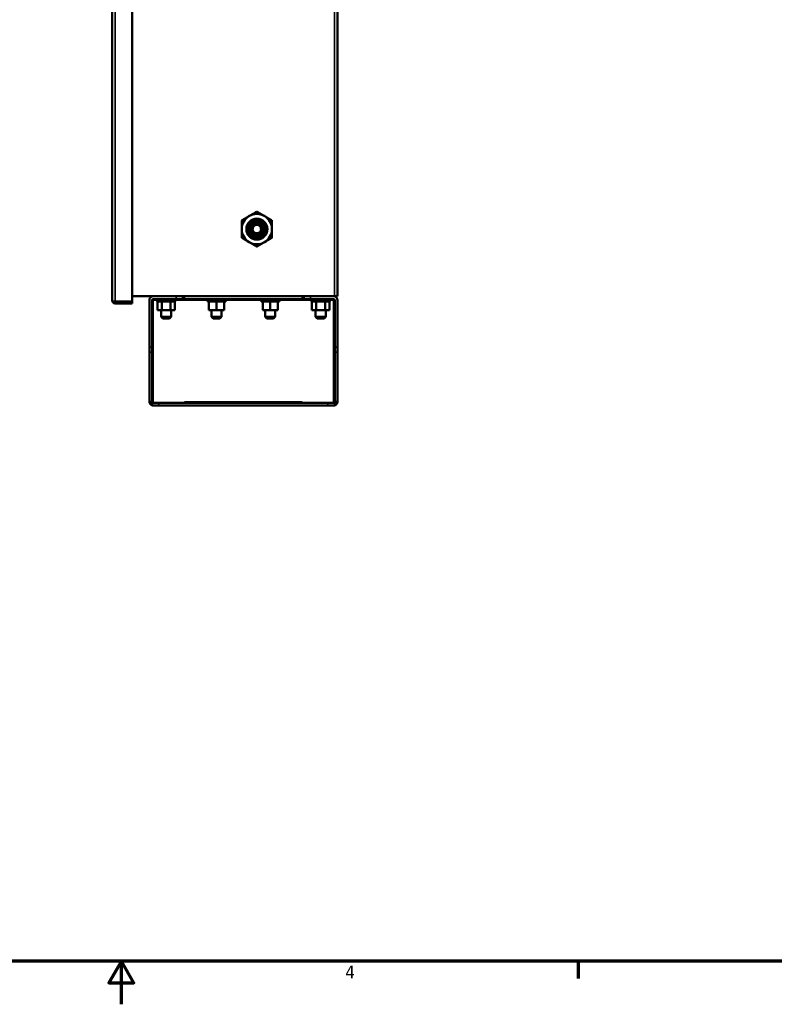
# Model space of a CAD drawing. Header units: inches. Extents: x 0 to 136, y 2 to 86.
# Tile 28 of 74: x 64 to 92, y 2 to 39. Entities that reach past the tile are written whole.
import ezdxf

# ---------------------------------------------------------------- set-up
doc = ezdxf.new("R2010")
doc.units = ezdxf.units.IN
doc.header["$LTSCALE"] = 4
doc.header["$MEASUREMENT"] = 0
for name, color, linetype, lineweight in [('Border (ANSI)', 7, 'Continuous', 70), ('Visible (ANSI)', 7, 'Continuous', 50), ('Visible Narrow (ANSI)', 7, 'Continuous', 35)]:
    doc.layers.add(name, color=color, linetype=linetype, lineweight=lineweight)
doc.styles.add('Dimension Text', font='tahoma.ttf')

# ---------------------------------------------------------------- blocks, each defined once
blk = doc.blocks.new('Borders Default Border')
at = {"layer": 'Border (ANSI)'}
blk.add_line((21.25, 1), (21.25, 0.84), dxfattribs=at)
at = {"layer": 'Border (ANSI)', "flags": 128}
for points in [[(0.5, 1), (0.5, 21), (33.5, 21), (33.5, 1), (0.5, 1)], [(17, 0.6), (17, 1), (16.8845, 0.8), (17.1155, 0.8), (17, 1)]]:
    blk.add_lwpolyline(points, dxfattribs=at)
at = {"layer": 'Border (ANSI)', "insert": (19.0831, 0.84), "char_height": 0.12, "attachment_point": 7, "style": 'Dimension Text'}
blk.add_mtext('4', dxfattribs=at)

msp = doc.modelspace()

# ---------------------------------------------------------------- linework, layer by layer
at = {"layer": 'Visible (ANSI)'}
for p, q in [((67.6557, 28.5797), (67.6557, 76.7509)), ((68.4057, 28.5404), (68.4057, 76.7903)), ((76.0417, 76.7278), (76.0417, 28.7278)), ((72.8847, 31.2278), (72.8717, 31.2278)), ((73.2117, 31.2278), (73.1987, 31.2278)), ((73.0417, 31.0107), (73.0417, 31.0125)), ((67.6557, 28.5796), (67.6557, 28.5796)), ((68.4057, 28.7278), (75.9283, 28.7278)), ((69.0417, 26.833), (69.0417, 28.5844)), ((69.1851, 28.5844), (69.1457, 28.5844)), ((69.1457, 26.833), (69.1457, 28.5844)), ((69.1851, 28.7278), (70.0417, 28.7278)), ((69.1851, 28.6123), (69.1851, 28.6238)), ((69.1851, 28.6238), (70.0417, 28.6238)), ((69.1851, 28.5844), (69.1851, 28.6123)), ((69.3272, 28.6238), (69.3272, 28.5298)), ((70.0067, 28.6238), (70.0067, 28.5298)), ((70.0417, 28.6238), (70.2917, 28.6238)), ((70.2917, 28.7278), (70.2917, 28.6238)), ((70.2917, 28.6238), (70.3407, 28.6238)), ((70.3407, 28.7278), (70.3407, 28.6238)), ((70.3407, 28.6238), (74.7427, 28.6238)), ((71.2017, 28.6238), (71.2017, 28.5298)), ((71.524, 28.5298), (71.524, 28.6238)), ((71.5594, 28.6238), (71.5594, 28.5298)), ((71.8817, 28.6238), (71.8817, 28.5298)), ((73.2017, 28.6238), (73.2017, 28.5298)), ((73.524, 28.5298), (73.524, 28.6238)), ((73.5594, 28.6238), (73.5594, 28.5298)), ((73.8817, 28.6238), (73.8817, 28.5298)), ((74.7427, 28.7278), (74.7427, 28.6238)), ((74.7427, 28.6238), (74.7917, 28.6238)), ((74.7917, 28.6238), (74.7917, 28.7278)), ((75.0417, 28.6238), (74.7917, 28.6238)), ((75.0417, 28.7278), (75.8983, 28.7278)), ((75.0417, 28.6238), (75.8983, 28.6238)), ((75.0772, 28.6238), (75.0772, 28.5298)), ((75.7567, 28.6238), (75.7567, 28.5298)), ((75.8983, 28.6123), (75.8983, 28.6238)), ((75.8983, 28.5844), (75.8983, 28.6123)), ((75.9377, 28.5844), (75.8983, 28.5844)), ((75.9283, 28.7278), (76.0417, 28.7278)), ((75.9377, 26.833), (75.9377, 28.5844)), ((76.0417, 26.833), (76.0417, 28.5844)), ((67.6806, 28.5404), (67.7691, 28.5404)), ((67.7197, 28.5402), (67.6806, 28.5089)), ((67.7197, 28.5402), (67.7691, 28.5402)), ((67.7691, 28.5404), (68.4057, 28.5404)), ((67.7691, 28.5402), (67.7691, 28.5403)), ((67.7691, 28.5403), (68.4057, 28.5403)), ((67.7691, 28.4663), (68.4057, 28.4663)), ((68.4057, 28.4663), (68.4057, 28.5403)), ((69.3272, 28.5298), (70.0067, 28.5298)), ((69.3422, 28.2173), (69.3422, 28.5298)), ((69.3422, 28.2173), (69.5045, 28.2173)), ((69.4792, 27.9638), (69.4792, 28.2173)), ((69.5045, 28.2173), (69.5045, 28.5298)), ((69.5045, 28.2173), (69.8289, 28.2173)), ((69.8289, 28.2173), (69.8289, 28.5298)), ((69.8289, 28.2173), (69.9912, 28.2173)), ((69.8542, 27.9638), (69.8542, 28.2173)), ((69.9912, 28.2173), (69.9912, 28.5298)), ((71.2017, 28.5298), (71.524, 28.5298)), ((71.2607, 28.2173), (71.2607, 28.5298)), ((71.2607, 28.2173), (71.5417, 28.2173)), ((71.3542, 27.9638), (71.3542, 28.2173)), ((71.524, 28.5298), (71.5417, 28.5298)), ((71.5417, 28.5298), (71.5594, 28.5298)), ((71.5417, 28.2173), (71.5417, 28.5298)), ((71.5417, 28.2173), (71.8227, 28.2173)), ((71.5594, 28.5298), (71.8817, 28.5298)), ((71.7292, 27.9638), (71.7292, 28.2173)), ((71.8227, 28.2173), (71.8227, 28.5298)), ((73.2017, 28.5298), (73.524, 28.5298)), ((73.2607, 28.2173), (73.2607, 28.5298)), ((73.2607, 28.2173), (73.5417, 28.2173)), ((73.3542, 27.9638), (73.3542, 28.2173)), ((73.524, 28.5298), (73.5417, 28.5298)), ((73.5417, 28.5298), (73.5594, 28.5298)), ((73.5417, 28.2173), (73.5417, 28.5298)), ((73.5417, 28.2173), (73.8227, 28.2173)), ((73.5594, 28.5298), (73.8817, 28.5298)), ((73.7292, 27.9638), (73.7292, 28.2173)), ((73.8227, 28.2173), (73.8227, 28.5298)), ((75.0772, 28.5298), (75.7567, 28.5298)), ((75.0922, 28.2173), (75.0922, 28.5298)), ((75.0922, 28.2173), (75.2545, 28.2173)), ((75.2292, 27.9638), (75.2292, 28.2173)), ((75.2545, 28.2173), (75.2545, 28.5298)), ((75.2545, 28.2173), (75.5789, 28.2173)), ((75.5789, 28.2173), (75.5789, 28.5298)), ((75.5789, 28.2173), (75.7412, 28.2173)), ((75.6042, 27.9638), (75.6042, 28.2173)), ((75.7412, 28.2173), (75.7412, 28.5298)), ((69.8542, 27.9638), (69.4792, 27.9638)), ((69.5412, 27.9018), (69.4792, 27.9638)), ((69.7922, 27.9018), (69.5412, 27.9018)), ((69.7922, 27.9018), (69.8542, 27.9638)), ((71.7292, 27.9638), (71.3542, 27.9638)), ((71.4162, 27.9018), (71.3542, 27.9638)), ((71.6672, 27.9018), (71.4162, 27.9018)), ((71.6672, 27.9018), (71.7292, 27.9638)), ((73.7292, 27.9638), (73.3542, 27.9638)), ((73.4162, 27.9018), (73.3542, 27.9638)), ((73.6672, 27.9018), (73.4162, 27.9018)), ((73.6672, 27.9018), (73.7292, 27.9638)), ((75.6042, 27.9638), (75.2292, 27.9638)), ((75.2912, 27.9018), (75.2292, 27.9638)), ((75.5422, 27.9018), (75.2912, 27.9018)), ((75.5422, 27.9018), (75.6042, 27.9638)), ((69.0417, 26.6543), (69.0417, 26.833)), ((69.1457, 26.6543), (69.1457, 26.833)), ((75.9377, 26.833), (75.9377, 26.6543)), ((76.0417, 26.833), (76.0417, 26.6543)), ((69.0417, 26.6543), (69.0417, 24.8092)), ((69.1457, 26.6543), (69.1457, 24.8092)), ((75.9377, 24.8092), (75.9377, 26.6543)), ((76.0417, 26.6543), (76.0417, 24.8092)), ((69.1227, 24.8092), (69.0417, 24.8092)), ((69.0472, 24.7698), (69.0472, 24.7698)), ((69.1533, 24.786), (69.0693, 24.7246)), ((69.1457, 24.8092), (69.1227, 24.8092)), ((69.1457, 24.7699), (69.3957, 24.7699)), ((69.1457, 24.6659), (69.1457, 24.7699)), ((69.1457, 24.6659), (69.3957, 24.6659)), ((69.1851, 24.6659), (69.1851, 24.6658)), ((69.2917, 24.6658), (69.1851, 24.6658)), ((69.2917, 24.6658), (69.2917, 24.6659)), ((70.2917, 24.6658), (69.2917, 24.6658)), ((75.6877, 24.7699), (69.3957, 24.7699)), ((75.6877, 24.6659), (69.3957, 24.6659)), ((70.2917, 24.6658), (70.2917, 24.6659)), ((70.3536, 24.8093), (70.3537, 24.8093)), ((70.3536, 24.8093), (70.3536, 24.7699)), ((70.3537, 24.8093), (70.3537, 24.7699)), ((74.7297, 24.8093), (74.7298, 24.8093)), ((74.7297, 24.8093), (74.7297, 24.7699)), ((74.7298, 24.8093), (74.7298, 24.7699)), ((74.7917, 24.6658), (74.7917, 24.6659)), ((75.7917, 24.6658), (74.7917, 24.6658)), ((75.6877, 24.7699), (75.9377, 24.7699)), ((75.6877, 24.6659), (75.9377, 24.6659)), ((75.7917, 24.6658), (75.7917, 24.6659)), ((75.8983, 24.6658), (75.7917, 24.6658)), ((75.8983, 24.6659), (75.8983, 24.6658)), ((75.9301, 24.786), (76.0141, 24.7246)), ((75.9377, 24.8092), (75.9607, 24.8092)), ((75.9377, 24.7699), (75.9377, 24.6659)), ((75.9607, 24.8092), (76.0417, 24.8092)), ((76.0362, 24.7698), (76.0362, 24.7698))]:
    msp.add_line(p, q, dxfattribs=at)
for radius in [0.3906, 0.3125, 0.2978, 0.1976, 0.17]:
    msp.add_circle((73.0417, 31.2278), radius, dxfattribs=at)
for centre, radius, start, end in [((73.0417, 31.2278), 0.5625, 120, 180), ((73.0417, 31.2278), 0.5625, 60, 120), ((73.0417, 31.2278), 0.5625, 0, 60), ((73.0417, 31.2278), 0.5625, 180, 240), ((73.0417, 31.2278), 0.157, 193.66978, 346.33022), ((73.0417, 31.2278), 0.2691, 12.2215, 62.62719), ((73.0417, 31.2278), 0.3344, 324.05247, 9.05247), ((73.0417, 31.2278), 0.5625, 300, 0), ((73.0417, 31.2278), 0.375, 270, 315), ((73.0417, 31.2278), 0.5625, 240, 300), ((67.7691, 28.5799), 0.1134, 180.09605, 180.19757), ((67.7691, 28.5797), 0.1134, 180.09605, 180.19757), ((69.1851, 28.5844), 0.1434, 90, 180), ((69.1851, 28.5844), 0.0394, 90, 180), ((75.8983, 28.5844), 0.1434, 0, 90), ((75.8983, 28.5844), 0.0394, 0, 90), ((67.7691, 28.5797), 0.1134, 218.66384, 270), ((67.7691, 28.5797), 0.0394, 266.37707, 270)]:
    msp.add_arc(centre, radius, start, end, dxfattribs=at)
for centre, major_axis, start_param, end_param in [((69.1851, 24.8092), (-0.0394, 0), 0, 1.5707963), ((75.8983, 24.8092), (0.0394, 0), 4.712389, 6.2831853)]:
    msp.add_ellipse(centre, major_axis=major_axis, ratio=0.9980015, start_param=start_param, end_param=end_param, dxfattribs=at)
for points, weights in [([(72.7605, 31.715), (72.891, 31.7903), (73.0417, 31.8774)], [1.63796447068, 1.63796447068, 1.52036391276]), ([(73.0417, 31.8774), (73.1924, 31.7903), (73.323, 31.715)], [1.52036391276, 1.63796447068, 1.63796447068]), ([(72.4792, 31.5526), (72.6299, 31.6396), (72.7605, 31.715)], [1.52036391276, 1.63796447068, 1.63796447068]), ([(72.4792, 31.5526), (72.4792, 31.3786), (72.4792, 31.2278)], [1.52036391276, 1.63796447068, 1.63796447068]), ([(73.323, 31.715), (73.4535, 31.6396), (73.6042, 31.5526)], [1.63796447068, 1.63796447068, 1.52036391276]), ([(73.6042, 31.5526), (73.6042, 31.3786), (73.6042, 31.2278)], [1.52036391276, 1.63796447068, 1.63796447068]), ([(72.4792, 31.2278), (72.4792, 31.0771), (72.4792, 30.9031)], [1.63796447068, 1.63796447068, 1.52036391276]), ([(73.6042, 31.2278), (73.6042, 31.0771), (73.6042, 30.9031)], [1.63796447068, 1.63796447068, 1.52036391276]), ([(72.4792, 30.9031), (72.6299, 30.8161), (72.7605, 30.7407)], [1.52036391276, 1.63796447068, 1.63796447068]), ([(73.6042, 30.9031), (73.4535, 30.8161), (73.323, 30.7407)], [1.52036391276, 1.63796447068, 1.63796447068]), ([(72.7605, 30.7407), (72.891, 30.6653), (73.0417, 30.5783)], [1.63796447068, 1.63796447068, 1.52036391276]), ([(73.323, 30.7407), (73.1924, 30.6653), (73.0417, 30.5783)], [1.63796447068, 1.63796447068, 1.52036391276])]:
    msp.add_rational_spline(points, weights, degree=2, dxfattribs=at)
msp.add_rational_spline([(73.0417, 30.8528), (72.8864, 30.8528), (72.7765, 30.9627), (72.6667, 31.0725), (72.6667, 31.2278), (72.6667, 31.3832), (72.7765, 31.493), (72.8864, 31.6028), (73.0417, 31.6028), (73.197, 31.6028), (73.3069, 31.493), (73.4167, 31.3832), (73.4167, 31.2278), (73.4167, 31.0725), (73.3069, 30.9627)], [1, 0.923879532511, 1, 0.923879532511, 1, 0.923879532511, 1, 0.923879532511, 1, 0.923879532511, 1, 0.923879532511, 1, 0.923879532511, 1], degree=2, knots=[0.04, 0.04, 0.04, 0.045, 0.045, 0.05, 0.05, 0.055, 0.055, 0.06, 0.06, 0.065, 0.065, 0.07, 0.07, 0.075, 0.075, 0.075], dxfattribs=at)
for points, knots in [([(73.3069, 30.9627), (73.3269, 30.9834), (73.3442, 31.006), (73.373, 31.054), (73.3844, 31.079), (73.4076, 31.1493), (73.4138, 31.196), (73.4085, 31.2912), (73.3961, 31.339), (73.3532, 31.4269), (73.3248, 31.4631), (73.2582, 31.5246), (73.2165, 31.55), (73.1247, 31.5832), (73.0798, 31.5888), (72.9931, 31.587), (72.9465, 31.5767), (72.8625, 31.5396), (72.8255, 31.5142), (72.778, 31.4665), (72.7637, 31.449), (72.7261, 31.3928), (72.7084, 31.351), (72.6895, 31.2617), (72.6888, 31.2147), (72.7058, 31.1255), (72.7223, 31.0839), (72.7707, 31.0081), (72.8027, 30.9747), (72.8762, 30.9237), (72.9165, 30.9059), (73.0028, 30.8861), (73.0485, 30.8847), (73.1353, 30.8996), (73.1758, 30.9149), (73.2318, 30.9492), (73.25, 30.9631), (73.2838, 30.9947), (73.2991, 31.0124), (73.3124, 31.0315)], [-5.2972227, -5.2972227, -5.2972227, -5.2972227, -5.1464401, -5.1464401, -5.001588, -5.001588, -4.7547928, -4.7547928, -4.4952158, -4.4952158, -4.2358811, -4.2358811, -3.9385262, -3.9385262, -3.6360428, -3.6360428, -3.2724747, -3.2724747, -2.9307963, -2.9307963, -2.7557336, -2.7557336, -2.4080386, -2.4080386, -2.0503149, -2.0503149, -1.7095617, -1.7095617, -1.3583501, -1.3583501, -1.0244529, -1.0244529, -0.6796257, -0.6796257, -0.3524748, -0.3524748, -0.1780903, -0.1780903, 0, 0, 0, 0]), ([(72.8926, 31.3983), (72.9091, 31.4134), (72.9277, 31.426), (72.9682, 31.4456), (72.9901, 31.4524), (73.0424, 31.4604), (73.0729, 31.459), (73.1168, 31.4483), (73.131, 31.4433), (73.1583, 31.4307), (73.1714, 31.423), (73.1961, 31.4052), (73.2076, 31.395), (73.2394, 31.3608), (73.2559, 31.3338), (73.2776, 31.2744), (73.2825, 31.2429), (73.2796, 31.1797), (73.2719, 31.1488), (73.252, 31.106), (73.244, 31.0925), (73.2255, 31.0672), (73.2149, 31.0553), (73.1804, 31.0234), (73.1535, 31.0068), (73.0947, 30.9842), (73.063, 30.9788), (73.0152, 30.9797), (72.9991, 30.9815), (72.9674, 30.9884), (72.9519, 30.9934), (72.9218, 31.0064), (72.9073, 31.0144), (72.8805, 31.033), (72.8682, 31.0433), (72.8452, 31.0668), (72.8346, 31.08), (72.8077, 31.1214), (72.7954, 31.1518), (72.7827, 31.2159), (72.7826, 31.2491), (72.7918, 31.298), (72.7966, 31.3143), (72.8092, 31.3455), (72.8169, 31.3604), (72.8353, 31.3889), (72.8462, 31.4025), (72.8817, 31.4389), (72.9096, 31.4582), (72.9712, 31.4854), (73.0044, 31.4929), (73.06, 31.4949), (73.0819, 31.493), (73.1249, 31.4837), (73.1457, 31.4765), (73.1654, 31.4668)], [0, 0, 0, 0, 0.1704655, 0.1704655, 0.3443654, 0.3443654, 0.5740683, 0.5740683, 0.6879766, 0.6879766, 0.8030307, 0.8030307, 0.9196026, 0.9196026, 1.158852, 1.158852, 1.3987919, 1.3987919, 1.6366022, 1.6366022, 1.7543639, 1.7543639, 1.8733647, 1.8733647, 2.1091109, 2.1091109, 2.34971, 2.34971, 2.4722603, 2.4722603, 2.5950749, 2.5950749, 2.7204714, 2.7204714, 2.8418663, 2.8418663, 2.9694804, 2.9694804, 3.2160703, 3.2160703, 3.4666183, 3.4666183, 3.5960297, 3.5960297, 3.7229986, 3.7229986, 3.8550148, 3.8550148, 4.1110279, 4.1110279, 4.3693677, 4.3693677, 4.5381861, 4.5381861, 4.7061614, 4.7061614, 4.7061614, 4.7061614]), ([(73.0417, 31.0125), (73.01, 31.0124), (72.9783, 31.0195), (72.9496, 31.033), (72.9209, 31.0466), (72.8952, 31.0665), (72.875, 31.091), (72.8548, 31.1156), (72.8402, 31.1446), (72.8324, 31.1754), (72.8247, 31.2062), (72.8238, 31.2388), (72.83, 31.27), (72.8361, 31.3011), (72.8493, 31.3309), (72.8682, 31.3565), (72.8871, 31.3821), (72.9118, 31.4034), (72.9398, 31.4184), (72.9679, 31.4335), (72.9993, 31.4422), (73.0311, 31.4438), (73.0629, 31.4454), (73.095, 31.4399), (73.1245, 31.4277), (73.154, 31.4156), (73.1807, 31.3968), (73.2021, 31.3732), (73.2235, 31.3496), (73.2397, 31.3212), (73.249, 31.2907), (73.2583, 31.2602), (73.2607, 31.2276), (73.2561, 31.196), (73.2514, 31.1645), (73.2397, 31.1339), (73.222, 31.1074), (73.2043, 31.0808), (73.1806, 31.0582), (73.1532, 31.0417), (73.1259, 31.0253), (73.0948, 31.015), (73.063, 31.0118), (73.0312, 31.0086), (72.9987, 31.0126), (72.9685, 31.0233), (72.9384, 31.0341), (72.9107, 31.0516), (72.888, 31.0742), (72.8654, 31.0968), (72.8478, 31.1244), (72.837, 31.1546), (72.8261, 31.1847), (72.8221, 31.2173), (72.8252, 31.2492), (72.8283, 31.2811), (72.8385, 31.3122), (72.855, 31.3398), (72.8714, 31.3673), (72.894, 31.3911), (72.9207, 31.409), (72.9473, 31.4268), (72.978, 31.4387), (73.0097, 31.4434), (73.0415, 31.4482), (73.0743, 31.4458), (73.105, 31.4365), (73.1357, 31.4272), (73.1644, 31.4111), (73.1882, 31.3895), (73.2121, 31.368), (73.2311, 31.3411), (73.2434, 31.3114), (73.2557, 31.2817), (73.2614, 31.2493), (73.2599, 31.2171), (73.2583, 31.185), (73.2496, 31.1532), (73.2345, 31.1248), (73.2193, 31.0964), (73.1978, 31.0714), (73.172, 31.0522), (73.1461, 31.033), (73.116, 31.0196), (73.0844, 31.0133), (73.0528, 31.0069), (73.0198, 31.0077), (72.9885, 31.0155), (72.9572, 31.0233), (72.9277, 31.0381), (72.9027, 31.0585), (72.8778, 31.079), (72.8574, 31.105), (72.8436, 31.1341), (72.8297, 31.1633), (72.8225, 31.1956), (72.8224, 31.2278), (72.8224, 31.2601), (72.8296, 31.2924), (72.8434, 31.3217), (72.8571, 31.3509), (72.8775, 31.377), (72.9024, 31.3975), (72.9274, 31.4181), (72.957, 31.433), (72.9883, 31.4409), (73.0197, 31.4488), (73.0528, 31.4497), (73.0846, 31.4434), (73.1163, 31.4371), (73.1467, 31.4237), (73.1727, 31.4045), (73.1987, 31.3852), (73.2204, 31.3601), (73.2357, 31.3316), (73.251, 31.303), (73.2599, 31.271), (73.2616, 31.2386), (73.2632, 31.2063), (73.2576, 31.1735), (73.2452, 31.1436), (73.2328, 31.1136), (73.2137, 31.0864), (73.1897, 31.0646), (73.1657, 31.0427), (73.1368, 31.0263), (73.1057, 31.0168), (73.0746, 31.0074), (73.0415, 31.0049), (73.0093, 31.0096), (72.9772, 31.0143), (72.9461, 31.0263), (72.9191, 31.0443), (72.892, 31.0623), (72.869, 31.0864), (72.8523, 31.1143), (72.8355, 31.1422), (72.825, 31.1738), (72.8218, 31.2062), (72.8186, 31.2386), (72.8226, 31.2717), (72.8335, 31.3023), (72.8445, 31.333), (72.8623, 31.3612), (72.8853, 31.3843), (72.9083, 31.4073), (72.9365, 31.4252), (72.9671, 31.4363), (72.9978, 31.4473), (73.0309, 31.4514), (73.0634, 31.4483), (73.0959, 31.4451), (73.1276, 31.4347), (73.1556, 31.4179), (73.1836, 31.4012), (73.2079, 31.3781), (73.2261, 31.351), (73.2442, 31.3239), (73.2563, 31.2927), (73.2611, 31.2604), (73.266, 31.2281), (73.2636, 31.1947), (73.2541, 31.1634), (73.2447, 31.1321), (73.2282, 31.103), (73.2063, 31.0787), (73.1843, 31.0544), (73.157, 31.0351), (73.1267, 31.0226), (73.0965, 31.01), (73.0635, 31.0042), (73.0308, 31.0058), (72.9981, 31.0074), (72.9658, 31.0163), (72.9368, 31.0317), (72.9079, 31.0471), (72.8825, 31.069), (72.8629, 31.0953), (72.8434, 31.1216), (72.8297, 31.1522), (72.8233, 31.1844), (72.8169, 31.2166), (72.8176, 31.2501), (72.8256, 31.282), (72.8335, 31.3138), (72.8486, 31.3439), (72.8694, 31.3693), (72.8902, 31.3947), (72.9167, 31.4154), (72.9463, 31.4295), (72.976, 31.4436), (73.0088, 31.451), (73.0417, 31.451), (73.0746, 31.4511), (73.1074, 31.4437), (73.1372, 31.4297), (73.1669, 31.4157), (73.1935, 31.395), (73.2144, 31.3696), (73.2353, 31.3442), (73.2505, 31.3141), (73.2585, 31.2822), (73.2666, 31.2502), (73.2675, 31.2165), (73.2611, 31.1842), (73.2547, 31.1519), (73.241, 31.121), (73.2214, 31.0945), (73.2018, 31.068), (73.1763, 31.046), (73.1473, 31.0304), (73.1182, 31.0148), (73.0856, 31.0057), (73.0527, 31.0041), (73.0197, 31.0024), (72.9864, 31.0082), (72.9559, 31.0208), (72.9254, 31.0334), (72.8977, 31.0528), (72.8755, 31.0772), (72.8533, 31.1017), (72.8366, 31.1311), (72.827, 31.1627), (72.8173, 31.1943), (72.8148, 31.2281), (72.8196, 31.2608), (72.8244, 31.2935), (72.8366, 31.3251), (72.8549, 31.3526), (72.8733, 31.3802), (72.8978, 31.4036), (72.9262, 31.4206), (72.9545, 31.4377), (72.9867, 31.4484), (73.0197, 31.4516), (73.0526, 31.4549), (73.0863, 31.4508), (73.1175, 31.4397), (73.1487, 31.4286), (73.1774, 31.4104), (73.2009, 31.387), (73.2244, 31.3636), (73.2426, 31.3349), (73.2538, 31.3037), (73.265, 31.2725), (73.2692, 31.2388), (73.266, 31.2058), (73.2628, 31.1727), (73.2521, 31.1404), (73.2351, 31.1119), (73.2181, 31.0834), (73.1946, 31.0588), (73.167, 31.0403), (73.1394, 31.0218), (73.1077, 31.0095), (73.0748, 31.0046), (73.0419, 30.9996), (73.008, 31.0021), (72.9761, 31.0117), (72.9443, 31.0213), (72.9146, 31.0381), (72.8899, 31.0604), (72.8653, 31.0827), (72.8456, 31.1106), (72.8328, 31.1413), (72.82, 31.1721), (72.8142, 31.2057), (72.8158, 31.2389), (72.8174, 31.2722), (72.8264, 31.3051), (72.8421, 31.3345), (72.8549, 31.3586), (72.8721, 31.3803), (72.8926, 31.3983)], [0, 0, 0, 0, 0.0078125, 0.0078125, 0.0078125, 0.015625, 0.015625, 0.015625, 0.0234375, 0.0234375, 0.0234375, 0.03125, 0.03125, 0.03125, 0.0390625, 0.0390625, 0.0390625, 0.046875, 0.046875, 0.046875, 0.0546875, 0.0546875, 0.0546875, 0.0625, 0.0625, 0.0625, 0.0703125, 0.0703125, 0.0703125, 0.078125, 0.078125, 0.078125, 0.0859375, 0.0859375, 0.0859375, 0.09375, 0.09375, 0.09375, 0.1015625, 0.1015625, 0.1015625, 0.109375, 0.109375, 0.109375, 0.1171875, 0.1171875, 0.1171875, 0.125, 0.125, 0.125, 0.1328125, 0.1328125, 0.1328125, 0.140625, 0.140625, 0.140625, 0.1484375, 0.1484375, 0.1484375, 0.15625, 0.15625, 0.15625, 0.1640625, 0.1640625, 0.1640625, 0.171875, 0.171875, 0.171875, 0.1796875, 0.1796875, 0.1796875, 0.1875, 0.1875, 0.1875, 0.1953125, 0.1953125, 0.1953125, 0.203125, 0.203125, 0.203125, 0.2109375, 0.2109375, 0.2109375, 0.21875, 0.21875, 0.21875, 0.2265625, 0.2265625, 0.2265625, 0.234375, 0.234375, 0.234375, 0.2421875, 0.2421875, 0.2421875, 0.25, 0.25, 0.25, 0.2578125, 0.2578125, 0.2578125, 0.265625, 0.265625, 0.265625, 0.2734375, 0.2734375, 0.2734375, 0.28125, 0.28125, 0.28125, 0.2890625, 0.2890625, 0.2890625, 0.296875, 0.296875, 0.296875, 0.3046875, 0.3046875, 0.3046875, 0.3125, 0.3125, 0.3125, 0.3203125, 0.3203125, 0.3203125, 0.328125, 0.328125, 0.328125, 0.3359375, 0.3359375, 0.3359375, 0.34375, 0.34375, 0.34375, 0.3515625, 0.3515625, 0.3515625, 0.359375, 0.359375, 0.359375, 0.3671875, 0.3671875, 0.3671875, 0.375, 0.375, 0.375, 0.3828125, 0.3828125, 0.3828125, 0.390625, 0.390625, 0.390625, 0.3984375, 0.3984375, 0.3984375, 0.40625, 0.40625, 0.40625, 0.4140625, 0.4140625, 0.4140625, 0.421875, 0.421875, 0.421875, 0.4296875, 0.4296875, 0.4296875, 0.4375, 0.4375, 0.4375, 0.4453125, 0.4453125, 0.4453125, 0.453125, 0.453125, 0.453125, 0.4609375, 0.4609375, 0.4609375, 0.46875, 0.46875, 0.46875, 0.4765625, 0.4765625, 0.4765625, 0.484375, 0.484375, 0.484375, 0.4921875, 0.4921875, 0.4921875, 0.5, 0.5, 0.5, 0.5078125, 0.5078125, 0.5078125, 0.515625, 0.515625, 0.515625, 0.5234375, 0.5234375, 0.5234375, 0.53125, 0.53125, 0.53125, 0.5390625, 0.5390625, 0.5390625, 0.546875, 0.546875, 0.546875, 0.5546875, 0.5546875, 0.5546875, 0.5625, 0.5625, 0.5625, 0.5703125, 0.5703125, 0.5703125, 0.578125, 0.578125, 0.578125, 0.5859375, 0.5859375, 0.5859375, 0.59375, 0.59375, 0.59375, 0.6015625, 0.6015625, 0.6015625, 0.609375, 0.609375, 0.609375, 0.6171875, 0.6171875, 0.6171875, 0.625, 0.625, 0.625, 0.6328125, 0.6328125, 0.6328125, 0.640625, 0.640625, 0.640625, 0.6484375, 0.6484375, 0.6484375, 0.65625, 0.65625, 0.65625, 0.6640625, 0.6640625, 0.6640625, 0.671875, 0.671875, 0.671875, 0.6796875, 0.6796875, 0.6796875, 0.6875, 0.6875, 0.6875, 0.6953125, 0.6953125, 0.6953125, 0.703125, 0.703125, 0.703125, 0.70951344, 0.70951344, 0.70951344, 0.70951344]), ([(73.1987, 31.2278), (73.1987, 31.2487), (73.1944, 31.2699), (73.1782, 31.3081), (73.1664, 31.3252), (73.1393, 31.3523), (73.1222, 31.3643), (73.0837, 31.3806), (73.0623, 31.3848), (73.0212, 31.3848), (72.9997, 31.3806), (72.9612, 31.3643), (72.9441, 31.3523), (72.917, 31.3252), (72.9052, 31.3081), (72.889, 31.2699), (72.8847, 31.2487), (72.8847, 31.2278)], [-1.2631733, -1.2631733, -1.2631733, -1.2631733, -1.1039731, -1.1039731, -0.9447729, -0.9447729, -0.7881798, -0.7881798, -0.6315867, -0.6315867, -0.4749935, -0.4749935, -0.3184004, -0.3184004, -0.1592002, -0.1592002, 0, 0, 0, 0]), ([(72.8847, 31.2278), (72.8847, 31.2225), (72.885, 31.2173), (72.8864, 31.2031), (72.8881, 31.1951), (72.8892, 31.1907)], [-0.38356902, -0.38356902, -0.38356902, -0.38356902, -0.28551428, -0.28551428, -0.09358888, -0.09358888, -0.09358888, -0.09358888]), ([(73.3047, 31.2848), (73.295, 31.3173), (73.2812, 31.3413), (73.2565, 31.3783), (73.2389, 31.3977), (73.2016, 31.4277), (73.1724, 31.4481), (73.104, 31.4678), (73.0711, 31.4726), (73.0209, 31.4668), (73.0076, 31.464), (72.9748, 31.4544), (72.956, 31.4461), (72.9216, 31.425), (72.9062, 31.4125), (72.8926, 31.3983)], [0.000001, 0.000001, 0.000001, 0.000001, 0.2592759, 0.2592759, 0.631451, 0.631451, 0.9393639, 0.9393639, 1.1322255, 1.1322255, 1.2034127, 1.2034127, 1.311121, 1.311121, 1.415005, 1.415005, 1.415005, 1.415005]), ([(73.0417, 31.0125), (73.0734, 31.0124), (73.1051, 31.0195), (73.1338, 31.033), (73.1626, 31.0466), (73.1882, 31.0665), (73.2084, 31.091), (73.2286, 31.1156), (73.2432, 31.1446), (73.251, 31.1754), (73.2588, 31.2062), (73.2596, 31.2388), (73.2534, 31.27), (73.2473, 31.3011), (73.2341, 31.3309), (73.2152, 31.3565), (73.1963, 31.3821), (73.1716, 31.4034), (73.1436, 31.4184), (73.1155, 31.4335), (73.0841, 31.4422), (73.0523, 31.4438), (73.0488, 31.444), (73.0452, 31.4441), (73.0417, 31.4441)], [0, 0, 0, 0, 0.0078125, 0.0078125, 0.0078125, 0.015625, 0.015625, 0.015625, 0.0234375, 0.0234375, 0.0234375, 0.03125, 0.03125, 0.03125, 0.0390625, 0.0390625, 0.0390625, 0.046875, 0.046875, 0.046875, 0.0546875, 0.0546875, 0.0546875, 0.055555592, 0.055555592, 0.055555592, 0.055555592]), ([(73.3719, 31.2805), (73.3787, 31.2514), (73.3815, 31.2217), (73.379, 31.1613), (73.374, 31.1321), (73.3529, 31.0628), (73.3328, 31.0245), (73.2922, 30.9729), (73.2763, 30.9563), (73.2298, 30.9159), (73.1963, 30.8952), (73.1419, 30.8726), (73.1229, 30.8664), (73.0773, 30.8557), (73.0556, 30.8537), (73.0417, 30.8528)], [-0.83173275, -0.83173275, -0.83173275, -0.83173275, -0.710598, -0.710598, -0.59519639, -0.59519639, -0.42741628, -0.42741628, -0.33866906, -0.33866906, -0.18450433, -0.18450433, -0.10612353, -0.10612353, 0, 0, 0, 0]), ([(73.1547, 31.4718), (73.1763, 31.4618), (73.1965, 31.449), (73.2215, 31.428), (73.228, 31.4221), (73.2428, 31.4069), (73.2509, 31.3974), (73.2672, 31.3754), (73.275, 31.3626), (73.2922, 31.3288), (73.2998, 31.3072), (73.3047, 31.2848)], [-0.63250685, -0.63250685, -0.63250685, -0.63250685, -0.4502388, -0.4502388, -0.38361997, -0.38361997, -0.28870418, -0.28870418, -0.1743402, -0.1743402, -0.000001, -0.000001, -0.000001, -0.000001]), ([(73.1987, 31.2278), (73.1987, 31.2225), (73.1984, 31.2173), (73.197, 31.2031), (73.1953, 31.1951), (73.1943, 31.1907)], [2.4347406, 2.4347406, 2.4347406, 2.4347406, 2.53279535, 2.53279535, 2.72472074, 2.72472074, 2.72472074, 2.72472074]), ([(69.1457, 24.6714), (69.1369, 24.6739), (69.1284, 24.6772), (69.1202, 24.6814), (69.1002, 24.6915), (69.0826, 24.7065), (69.0693, 24.7246)], [0.29632386, 0.29632386, 0.29632386, 0.29632386, 0.5000006, 0.5000006, 0.5000006, 1, 1, 1, 1]), ([(76.0141, 24.7246), (76.0008, 24.7065), (75.9832, 24.6915), (75.9632, 24.6814), (75.9551, 24.6772), (75.9465, 24.6739), (75.9377, 24.6714)], [0, 0, 0, 0, 0.5000006, 0.5000006, 0.5000006, 0.70367738, 0.70367738, 0.70367738, 0.70367738])]:
    msp.add_open_spline(points, degree=3, knots=knots, dxfattribs=at)
for points in [[(72.8742, 31.1985), (72.8792, 31.1959), (72.8841, 31.1933), (72.8892, 31.1907)], [(73.1943, 31.1907), (73.1993, 31.1933), (73.2043, 31.1959), (73.2092, 31.1985)], [(67.6806, 28.5404), (67.6646, 28.5535), (67.6558, 28.5665), (67.6557, 28.5795)], [(67.6806, 28.5089), (67.6646, 28.5288), (67.6558, 28.5539), (67.6557, 28.5794)], [(69.2341, 28.6238), (69.2178, 28.6238), (69.2014, 28.6196), (69.1851, 28.6123)], [(75.8983, 28.6123), (75.882, 28.6196), (75.8656, 28.6238), (75.8493, 28.6238)], [(67.7196, 28.5404), (67.7197, 28.5404), (67.7197, 28.5403), (67.7197, 28.5402)], [(69.0693, 24.7246), (69.0515, 24.749), (69.0417, 24.7791), (69.0417, 24.8092)], [(69.1457, 24.8092), (69.1457, 24.801), (69.1484, 24.7927), (69.1533, 24.786)], [(69.1533, 24.786), (69.1601, 24.7767), (69.1711, 24.7707), (69.1826, 24.7699)], [(69.1851, 24.6658), (69.1835, 24.6658), (69.182, 24.6659), (69.1804, 24.6659)], [(75.903, 24.6659), (75.9014, 24.6659), (75.8999, 24.6658), (75.8983, 24.6658)], [(75.9008, 24.7699), (75.9123, 24.7707), (75.9233, 24.7767), (75.9301, 24.786)], [(75.9301, 24.786), (75.935, 24.7927), (75.9377, 24.801), (75.9377, 24.8092)], [(76.0417, 24.8092), (76.0417, 24.7791), (76.0319, 24.749), (76.0141, 24.7246)]]:
    msp.add_open_spline(points, degree=3, dxfattribs=at)
at = {"layer": 'Visible Narrow (ANSI)'}
for p, q in [((67.7691, 76.7903), (67.7691, 28.5404)), ((75.9283, 28.7278), (75.9283, 76.7278)), ((69.1851, 28.5844), (69.3272, 28.5844)), ((69.1851, 24.7699), (69.1851, 28.5844)), ((70.0067, 28.5844), (71.2017, 28.5844)), ((70.0417, 28.6238), (70.0417, 28.7278)), ((71.8817, 28.5844), (73.2017, 28.5844)), ((73.8817, 28.5844), (75.0772, 28.5844)), ((75.0417, 28.7278), (75.0417, 28.6238)), ((75.7567, 28.5844), (75.8983, 28.5844)), ((75.8983, 24.7699), (75.8983, 28.5844)), ((69.0417, 26.833), (69.1457, 26.833)), ((75.9377, 26.833), (76.0417, 26.833)), ((69.1457, 26.6543), (69.0417, 26.6543)), ((76.0417, 26.6543), (75.9377, 26.6543)), ((69.3957, 24.7699), (69.3957, 24.6659)), ((74.7297, 24.8093), (70.3537, 24.8093)), ((75.6877, 24.6659), (75.6877, 24.7699))]:
    msp.add_line(p, q, dxfattribs=at)

# ---------------------------------------------------------------- block references
at = {"xscale": 4, "yscale": 4, "zscale": 4}
msp.add_blockref('Borders Default Border', (0, 0), dxfattribs=at)

doc.saveas('drawing.dxf')
